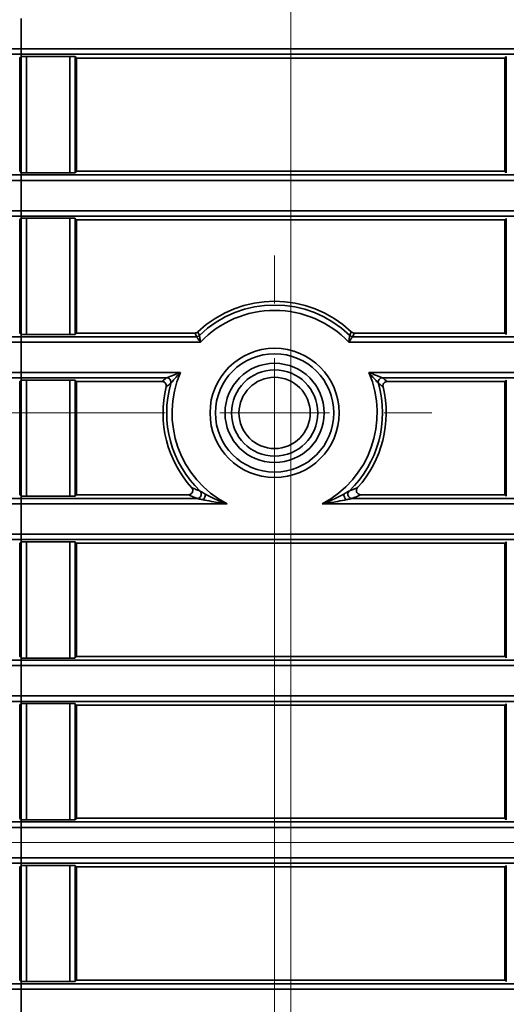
# Model space of a CAD drawing. Header units: millimetres. Extents: x 0 to 1118, y 0 to 864.
# Tile 202 of 250: x 930 to 936, y 471 to 482. Entities that reach past the tile are written whole.
import ezdxf

# ---------------------------------------------------------------- set-up
doc = ezdxf.new("R2010")
doc.units = ezdxf.units.MM
doc.linetypes.add('CENTERX2', pattern=[20.32, 12.7, -2.54, 2.54, -2.54])
doc.styles.add('SLDTEXTSTYLE0', font='TXT', dxfattribs={"width": 0.605})
doc.dimstyles.new('SLDDIMSTYLE3', dxfattribs={"dimtxt": 4.233333, "dimasz": 4.572, "dimexe": 0, "dimexo": 0.0625, "dimgap": 1.058333, "dimtad": 0, "dimtih": 1, "dimtoh": 1, "dimdec": 1, "dimlfac": 4, "dimrnd": 1e-09, "dimzin": 4, "dimdsep": 46, "dimtxsty": 'SLDTEXTSTYLE0', "dimsah": 1, "dimcen": 0.09, "dimadec": 0, "dimazin": 1, "dimtfac": 1, "dimtofl": 0, "dimtmove": 0, "dimatfit": 3, "dimfxl": 1, "dimfrac": 2, "dimtolj": 1, "dimtzin": 12, "dimarcsym": 0})
doc.dimstyles.new('SLDDIMSTYLE4', dxfattribs={"dimtxt": 4.233333, "dimasz": 4.572, "dimexe": 0, "dimexo": 0.0625, "dimgap": 1.058333, "dimtad": 0, "dimtih": 1, "dimtoh": 1, "dimdec": 1, "dimlfac": 4, "dimrnd": 1e-09, "dimzin": 12, "dimdsep": 46, "dimtxsty": 'SLDTEXTSTYLE0', "dimsah": 1, "dimcen": 0.09, "dimadec": 0, "dimazin": 3, "dimtfac": 1, "dimtmove": 0, "dimatfit": 0, "dimfxl": 1, "dimfrac": 2, "dimtolj": 1, "dimtzin": 12, "dimarcsym": 0})
doc.dimstyles.new('SLDDIMSTYLE7', dxfattribs={"dimtxt": 4.233333, "dimasz": 4.572, "dimexe": 0, "dimexo": 0.0625, "dimgap": 1.058333, "dimtad": 0, "dimtih": 1, "dimtoh": 1, "dimdec": 1, "dimlfac": 4, "dimrnd": 1e-09, "dimzin": 4, "dimdsep": 46, "dimtxsty": 'SLDTEXTSTYLE0', "dimsah": 1, "dimcen": 0.09, "dimadec": 0, "dimazin": 1, "dimtfac": 1, "dimtmove": 0, "dimatfit": 0, "dimfxl": 1, "dimfrac": 2, "dimtolj": 1, "dimtzin": 12, "dimarcsym": 0})

# ---------------------------------------------------------------- blocks, each defined once
blk = doc.blocks.new('_D_21')
at = {"color": 7, "linetype": 'Continuous', "lineweight": 0}
for p, q in [((934.937, 497.024), (1079.54, 497.024)), ((1077.94, 497.024), (1077.94, 476.868)), ((1085.54, 475.898), (1084.084, 475.898)), ((1084.084, 475.898), (1084.084, 469.401)), ((1093.624, 475.898), (1095.079, 475.898)), ((1095.079, 475.898), (1095.079, 469.401)), ((1084.084, 469.401), (1085.54, 469.401)), ((1095.079, 469.401), (1093.624, 469.401)), ((1077.94, 448.274), (1077.94, 468.431)), ((934.937, 448.274), (1079.54, 448.274))]:
    blk.add_line(p, q, dxfattribs=at)
at = {"color": 7, "linetype": 'Continuous', "lineweight": 18}
for points in [[(1077.94, 497.024), (1077.178, 492.452), (1078.702, 492.452)], [(1077.94, 448.274), (1078.702, 452.846), (1077.178, 452.846)]]:
    blk.add_solid(points, dxfattribs=at)
at = {"color": 7, "linetype": 'Continuous', "lineweight": 18, "char_height": 4.2333, "attachment_point": 1, "style": 'SLDTEXTSTYLE0'}
for s, insert in [('3X', (1059.346, 474.858)), ('195.0', (1068.077, 474.858)), ('7.7', (1085.54, 474.858))]:
    blk.add_mtext(s, dxfattribs=dict(at, insert=insert))
blk = doc.blocks.new('_D_22')
at = {"color": 7, "linetype": 'Continuous', "lineweight": 0}
for p, q in [((907.33, 477.629), (907.33, 487.154)), ((931.549, 477.629), (905.73, 477.629)), ((931.549, 467.67), (905.73, 467.67)), ((907.33, 458.649), (907.33, 467.67)), ((892.191, 461.898), (890.736, 461.898)), ((890.736, 461.898), (890.736, 455.401)), ((900.275, 461.898), (901.731, 461.898)), ((901.731, 461.898), (901.731, 455.401)), ((904.155, 458.649), (907.33, 458.649)), ((890.736, 455.401), (892.191, 455.401)), ((901.731, 455.401), (900.275, 455.401))]:
    blk.add_line(p, q, dxfattribs=at)
at = {"color": 7, "linetype": 'Continuous', "lineweight": 18}
for points in [[(907.33, 477.629), (908.092, 482.201), (906.568, 482.201)], [(907.33, 467.67), (906.568, 463.098), (908.092, 463.098)]]:
    blk.add_solid(points, dxfattribs=at)
at = {"color": 7, "linetype": 'Continuous', "lineweight": 18, "char_height": 4.2333, "attachment_point": 1, "style": 'SLDTEXTSTYLE0'}
for s, insert in [('39.8', (877.962, 460.858)), ('1.6', (892.191, 460.858))]:
    blk.add_mtext(s, dxfattribs=dict(at, insert=insert))
blk = doc.blocks.new('_D_24')
at = {"color": 7, "linetype": 'Continuous', "lineweight": 0}
for p, q in [((916.66, 520.499), (915.205, 520.499)), ((915.205, 520.499), (915.205, 514.002)), ((921.51, 520.499), (922.966, 520.499)), ((922.966, 520.499), (922.966, 514.002)), ((930.087, 442.887), (930.087, 518.851)), ((933.337, 449.874), (933.337, 518.851)), ((930.087, 517.25), (925.39, 517.25)), ((933.337, 517.25), (942.862, 517.25)), ((915.205, 514.002), (916.66, 514.002)), ((922.966, 514.002), (921.51, 514.002))]:
    blk.add_line(p, q, dxfattribs=at)
at = {"color": 7, "linetype": 'Continuous', "lineweight": 18}
for points in [[(930.087, 517.25), (925.515, 518.012), (925.515, 516.488)], [(933.337, 517.25), (937.909, 516.488), (937.909, 518.012)]]:
    blk.add_solid(points, dxfattribs=at)
at = {"color": 7, "linetype": 'Continuous', "lineweight": 18, "char_height": 4.2333, "attachment_point": 1, "style": 'SLDTEXTSTYLE0'}
for s, insert in [('13.0', (902.431, 519.459)), ('.5', (916.66, 519.459))]:
    blk.add_mtext(s, dxfattribs=dict(at, insert=insert))
blk = doc.blocks.new('_D_25')
at = {"color": 7, "linetype": 'Continuous', "lineweight": 0}
for p, q in [((913.426, 472.649), (913.426, 482.174)), ((940.174, 472.649), (911.826, 472.649)), ((931.549, 467.67), (911.826, 467.67)), ((913.426, 446.725), (913.426, 467.67)), ((901.521, 449.973), (900.066, 449.973)), ((900.066, 449.973), (900.066, 443.476)), ((906.371, 449.973), (907.827, 449.973)), ((907.827, 449.973), (907.827, 443.476)), ((910.251, 446.725), (913.426, 446.725)), ((900.066, 443.476), (901.521, 443.476)), ((907.827, 443.476), (906.371, 443.476))]:
    blk.add_line(p, q, dxfattribs=at)
at = {"color": 7, "linetype": 'Continuous', "lineweight": 18}
for points in [[(913.426, 472.649), (914.188, 477.221), (912.664, 477.221)], [(913.426, 467.67), (912.664, 463.098), (914.188, 463.098)]]:
    blk.add_solid(points, dxfattribs=at)
at = {"color": 7, "linetype": 'Continuous', "lineweight": 18, "char_height": 4.2333, "attachment_point": 1, "style": 'SLDTEXTSTYLE0'}
for s, insert in [('19.9', (887.292, 448.933)), ('.8', (901.521, 448.933))]:
    blk.add_mtext(s, dxfattribs=dict(at, insert=insert))
blk = doc.blocks.new('_D_26')
at = {"color": 7, "linetype": 'Continuous', "lineweight": 0}
for p, q in [((933.15, 476.029), (933.15, 426.674)), ((941.775, 471.049), (941.775, 426.674)), ((963.079, 431.523), (961.624, 431.523)), ((961.624, 431.523), (961.624, 425.026)), ((971.163, 431.523), (972.619, 431.523)), ((972.619, 431.523), (972.619, 425.026)), ((933.15, 428.274), (923.625, 428.274)), ((941.775, 428.274), (947.881, 428.274)), ((961.624, 425.026), (963.079, 425.026)), ((972.619, 425.026), (971.163, 425.026))]:
    blk.add_line(p, q, dxfattribs=at)
at = {"color": 7, "linetype": 'Continuous', "lineweight": 18}
for points in [[(933.15, 428.274), (928.578, 429.036), (928.578, 427.512)], [(941.775, 428.274), (946.347, 427.512), (946.347, 429.036)]]:
    blk.add_solid(points, dxfattribs=at)
at = {"color": 7, "linetype": 'Continuous', "lineweight": 18, "char_height": 4.2333, "attachment_point": 1, "style": 'SLDTEXTSTYLE0'}
for s, insert in [('34.5', (948.85, 430.483)), ('1.4', (963.079, 430.483))]:
    blk.add_mtext(s, dxfattribs=dict(at, insert=insert))
blk = doc.blocks.new('SW_CENTERMARKSYMBOL_8')
at = {"color": 0, "linetype": 'Continuous', "lineweight": 18}
for p, q in [((0, 1.27), (0, 1.824)), ((0, 0), (0, 0.635)), ((-1.27, 0), (-1.824, 0)), ((0, 0), (-0.635, 0)), ((0, 0), (0, -0.635)), ((0, 0), (0.635, 0)), ((1.27, 0), (1.824, 0)), ((0, -1.27), (0, -1.824))]:
    blk.add_line(p, q, dxfattribs=at)

msp = doc.modelspace()

# ---------------------------------------------------------------- linework, layer by layer
at = {"color": 7, "linetype": 'CENTERX2', "lineweight": 18}
for p, q in [((933.337, 448.274), (933.337, 497.024)), ((933.15, 477.629), (933.15, 467.67))]:
    msp.add_line(p, q, dxfattribs=at)
at = {"color": 7, "linetype": 'Continuous', "lineweight": 35}
for p, q in [((930.212, 482.2), (930.212, 481.848)), ((930.211, 480.414), (930.211, 481.759)), ((930.212, 481.848), (930.212, 481.786)), ((930.212, 481.848), (1048.962, 481.848)), ((930.212, 481.786), (930.212, 481.759)), ((1048.962, 481.786), (930.212, 481.786)), ((930.273, 481.76), (930.776, 481.76)), ((930.273, 481.76), (930.273, 480.413)), ((930.776, 480.413), (930.776, 481.76)), ((930.838, 481.759), (930.854, 481.743)), ((930.838, 481.759), (930.838, 480.414)), ((935.82, 481.743), (935.836, 481.759)), ((935.836, 480.414), (935.836, 481.759)), ((930.195, 481.743), (930.195, 480.43)), ((935.82, 481.743), (930.854, 481.743)), ((930.854, 481.743), (930.854, 480.43)), ((935.82, 480.43), (935.82, 481.743)), ((930.212, 480.414), (930.212, 480.388)), ((930.212, 480.388), (930.212, 480.325)), ((930.212, 480.388), (1048.962, 480.388)), ((930.776, 480.413), (930.273, 480.413)), ((930.854, 480.43), (930.838, 480.414)), ((935.82, 480.43), (930.854, 480.43)), ((935.836, 480.414), (935.82, 480.43)), ((930.212, 480.325), (930.212, 479.973)), ((1048.962, 480.325), (930.212, 480.325)), ((930.212, 479.973), (930.212, 479.911)), ((930.212, 479.973), (1048.962, 479.973)), ((930.195, 479.868), (930.195, 478.555)), ((930.211, 478.539), (930.211, 479.884)), ((930.212, 479.911), (930.212, 479.884)), ((1048.962, 479.911), (930.212, 479.911)), ((930.273, 479.885), (930.776, 479.885)), ((930.273, 479.885), (930.273, 478.538)), ((930.776, 478.538), (930.776, 479.885)), ((930.838, 479.884), (930.854, 479.868)), ((930.838, 479.884), (930.838, 478.539)), ((935.82, 479.868), (930.854, 479.868)), ((930.854, 479.868), (930.854, 478.555)), ((935.82, 479.868), (935.836, 479.884)), ((935.82, 478.555), (935.82, 479.868)), ((935.836, 478.539), (935.836, 479.884)), ((930.854, 478.555), (930.838, 478.539)), ((932.227, 478.555), (930.854, 478.555)), ((932.244, 478.513), (932.227, 478.555)), ((934.072, 478.555), (934.055, 478.513)), ((935.82, 478.555), (934.072, 478.555)), ((935.836, 478.539), (935.82, 478.555)), ((930.212, 478.539), (930.212, 478.513)), ((930.212, 478.45), (930.212, 478.513)), ((930.212, 478.513), (932.244, 478.513)), ((930.212, 478.45), (930.212, 478.098)), ((932.29, 478.45), (930.212, 478.45)), ((930.776, 478.538), (930.273, 478.538)), ((1048.962, 478.45), (934.009, 478.45)), ((934.055, 478.513), (1048.962, 478.513)), ((930.212, 478.098), (930.212, 478.036)), ((930.212, 478.098), (932.058, 478.098)), ((934.242, 478.098), (1048.962, 478.098)), ((930.195, 477.993), (930.195, 476.68)), ((930.211, 476.664), (930.211, 478.009)), ((930.212, 478.036), (930.212, 478.009)), ((931.898, 478.036), (930.212, 478.036)), ((930.273, 478.01), (930.776, 478.01)), ((930.273, 478.01), (930.273, 476.663)), ((930.776, 476.663), (930.776, 478.01)), ((930.838, 478.009), (930.854, 477.993)), ((930.838, 478.009), (930.838, 476.664)), ((931.843, 477.993), (930.854, 477.993)), ((930.854, 477.993), (930.854, 476.68)), ((1048.962, 478.036), (934.401, 478.036)), ((935.82, 477.993), (934.456, 477.993)), ((935.82, 477.993), (935.836, 478.009)), ((935.82, 476.68), (935.82, 477.993)), ((935.836, 476.664), (935.836, 478.009)), ((934.013, 476.724), (934.014, 476.724)), ((930.212, 476.664), (930.212, 476.638)), ((930.212, 476.575), (930.212, 476.638)), ((930.212, 476.638), (932.251, 476.638)), ((930.776, 476.663), (930.273, 476.663)), ((930.854, 476.68), (930.838, 476.664)), ((932.151, 476.68), (930.854, 476.68)), ((932.251, 476.638), (932.25, 476.638)), ((934.048, 476.638), (1048.962, 476.638)), ((934.049, 476.638), (934.048, 476.638)), ((935.82, 476.68), (934.149, 476.68)), ((935.836, 476.664), (935.82, 476.68)), ((930.212, 476.575), (930.212, 476.223)), ((932.599, 476.575), (930.212, 476.575)), ((1048.962, 476.575), (933.7, 476.575)), ((930.212, 476.223), (930.212, 476.161)), ((930.212, 476.223), (1048.962, 476.223)), ((930.212, 476.161), (930.212, 476.134)), ((1048.962, 476.161), (930.212, 476.161)), ((930.195, 476.118), (930.195, 474.805)), ((930.211, 474.789), (930.211, 476.134)), ((930.273, 476.135), (930.776, 476.135)), ((930.273, 476.135), (930.273, 474.788)), ((930.776, 474.788), (930.776, 476.135)), ((930.838, 476.134), (930.854, 476.118)), ((930.838, 476.134), (930.838, 474.789)), ((935.82, 476.118), (930.854, 476.118)), ((930.854, 476.118), (930.854, 474.805)), ((935.82, 476.118), (935.836, 476.134)), ((935.82, 474.805), (935.82, 476.118)), ((935.836, 474.789), (935.836, 476.134)), ((930.212, 474.789), (930.212, 474.763)), ((930.776, 474.788), (930.273, 474.788)), ((930.854, 474.805), (930.838, 474.789)), ((935.82, 474.805), (930.854, 474.805)), ((935.836, 474.789), (935.82, 474.805)), ((930.212, 474.763), (930.212, 474.7)), ((930.212, 474.763), (1048.962, 474.763)), ((930.212, 474.7), (930.212, 474.348)), ((1048.962, 474.7), (930.212, 474.7)), ((930.212, 474.348), (930.212, 474.286)), ((930.212, 474.348), (1048.962, 474.348)), ((930.195, 474.243), (930.195, 472.93)), ((930.211, 472.914), (930.211, 474.259)), ((930.212, 474.286), (930.212, 474.259)), ((1048.962, 474.286), (930.212, 474.286)), ((930.273, 474.26), (930.776, 474.26)), ((930.273, 474.26), (930.273, 472.913)), ((930.776, 472.913), (930.776, 474.26)), ((930.838, 474.259), (930.854, 474.243)), ((930.838, 474.259), (930.838, 472.914)), ((935.82, 474.243), (930.854, 474.243)), ((930.854, 474.243), (930.854, 472.93)), ((935.82, 474.243), (935.836, 474.259)), ((935.82, 472.93), (935.82, 474.243)), ((935.836, 472.914), (935.836, 474.259)), ((930.212, 472.914), (930.212, 472.888)), ((930.212, 472.825), (930.212, 472.888)), ((930.212, 472.888), (940.539, 472.888)), ((930.776, 472.913), (930.273, 472.913)), ((930.854, 472.93), (930.838, 472.914)), ((935.82, 472.93), (930.854, 472.93)), ((935.836, 472.914), (935.82, 472.93)), ((930.212, 472.825), (930.212, 472.473)), ((940.631, 472.825), (930.212, 472.825)), ((930.212, 472.473), (930.212, 472.411)), ((930.212, 472.473), (940.631, 472.473)), ((930.212, 472.411), (930.212, 472.384)), ((940.539, 472.411), (930.212, 472.411)), ((930.195, 472.368), (930.195, 471.055)), ((930.211, 471.039), (930.211, 472.384)), ((930.273, 472.385), (930.776, 472.385)), ((930.273, 472.385), (930.273, 471.038)), ((930.776, 471.038), (930.776, 472.385)), ((930.838, 472.384), (930.854, 472.368)), ((930.838, 472.384), (930.838, 471.039)), ((935.82, 472.368), (930.854, 472.368)), ((930.854, 472.368), (930.854, 471.055)), ((935.82, 472.368), (935.836, 472.384)), ((935.82, 471.055), (935.82, 472.368)), ((935.836, 471.039), (935.836, 472.384)), ((930.212, 471.039), (930.212, 471.013)), ((930.776, 471.038), (930.273, 471.038)), ((930.854, 471.055), (930.838, 471.039)), ((935.82, 471.055), (930.854, 471.055)), ((935.836, 471.039), (935.82, 471.055)), ((930.212, 470.95), (930.212, 471.013)), ((930.212, 471.013), (1048.962, 471.013)), ((930.212, 470.95), (930.212, 470.598)), ((1048.962, 470.95), (930.212, 470.95))]:
    msp.add_line(p, q, dxfattribs=at)
at = {"color": 7, "linetype": 'Continuous', "lineweight": 35, "flags": 128}
for points in [[(930.195, 481.743), (930.203, 481.752), (930.211, 481.759)], [(930.195, 480.43), (930.203, 480.422), (930.211, 480.414)], [(930.195, 479.868), (930.203, 479.877), (930.211, 479.884)], [(930.195, 478.555), (930.203, 478.547), (930.211, 478.539)], [(930.195, 477.993), (930.203, 478.002), (930.211, 478.009)], [(930.195, 476.68), (930.203, 476.672), (930.211, 476.664)], [(930.195, 476.118), (930.203, 476.127), (930.211, 476.134)], [(930.195, 474.805), (930.203, 474.797), (930.211, 474.789)], [(930.195, 474.243), (930.203, 474.252), (930.211, 474.259)], [(930.195, 472.93), (930.203, 472.922), (930.211, 472.914)], [(930.195, 472.368), (930.203, 472.377), (930.211, 472.384)], [(930.195, 471.055), (930.203, 471.047), (930.211, 471.039)]]:
    msp.add_lwpolyline(points, dxfattribs=at)
at = {"color": 7, "linetype": 'Continuous', "lineweight": 35}
for radius in [0.749, 0.686, 0.575, 0.5, 0.413]:
    msp.add_circle((933.15, 477.629), radius, dxfattribs=at)
for centre, radius, start, end in [((933.15, 477.629), 1.294, 46.6147, 133.3853), ((933.15, 477.629), 1.251, 45.874, 134.126), ((933.15, 477.629), 1.189, 43.7177, 136.2823), ((938.242, 481.038), 6.471, 202.4273, 202.8313), ((928.083, 481.027), 6.442, 337.1678, 337.5736), ((932.244, 478.563), 0.05, 270.0073, 314.1187), ((934.055, 478.563), 0.05, 225.8813, 269.9927), ((933.15, 477.629), 1.189, 156.7454, 242.4249), ((933.15, 477.629), 1.189, 297.5751, 23.2546), ((931.898, 477.986), 0.05, 344.1133, 89.9706), ((934.401, 477.986), 0.05, 90.0294, 195.8867), ((933.15, 477.629), 1.294, 166.4755, 221.9686), ((933.15, 477.629), 1.251, 164.0839, 226.329), ((933.15, 477.629), 1.251, 313.671, 15.9161), ((933.15, 477.629), 1.294, 318.0314, 13.5245)]:
    msp.add_arc(centre, radius, start, end, dxfattribs=at)
for points, knots in [([(925.241, 481.847), (925.407, 481.848), (925.74, 481.848), (926.395, 481.848), (927.203, 481.848), (928.161, 481.848), (929.176, 481.848), (929.863, 481.848), (930.212, 481.848)], [0, 0, 0, 0, 0.1360455, 0.2742761, 0.4550589, 0.6410845, 0.8180872, 1, 1, 1, 1]), ([(930.212, 481.786), (930.212, 481.786), (929.872, 481.786), (929.191, 481.786), (928.19, 481.786), (927.238, 481.785), (926.437, 481.785), (925.785, 481.785), (925.455, 481.785), (925.289, 481.785)], [0, 0, 0, 0, 0.0000026, 0.1794532, 0.3589037, 0.5423052, 0.7257069, 0.8628533, 1, 1, 1, 1]), ([(930.211, 481.759), (930.212, 481.76), (930.212, 481.76), (930.219, 481.76), (930.225, 481.76), (930.234, 481.76), (930.25, 481.76), (930.264, 481.76), (930.273, 481.76)], [0, 0, 0, 0, 0.28843, 0.401259, 0.499455, 0.597858, 0.710905, 1, 1, 1, 1]), ([(930.776, 481.76), (930.786, 481.76), (930.799, 481.76), (930.815, 481.76), (930.824, 481.76), (930.83, 481.76), (930.837, 481.76), (930.838, 481.76), (930.838, 481.759)], [0, 0, 0, 0, 0.288453, 0.401274, 0.499451, 0.597848, 0.710894, 1, 1, 1, 1]), ([(925.289, 480.388), (925.455, 480.388), (925.785, 480.388), (926.437, 480.388), (927.238, 480.388), (928.19, 480.388), (929.191, 480.388), (929.872, 480.388), (930.212, 480.388), (930.212, 480.388)], [0, 0, 0, 0, 0.137147, 0.274293, 0.457695, 0.641096, 0.820547, 0.999997, 1, 1, 1, 1]), ([(930.273, 480.413), (930.264, 480.413), (930.25, 480.413), (930.234, 480.413), (930.225, 480.413), (930.219, 480.413), (930.212, 480.414), (930.212, 480.414), (930.211, 480.414)], [0, 0, 0, 0, 0.288453, 0.401276, 0.499451, 0.597875, 0.710928, 1, 1, 1, 1]), ([(930.838, 480.414), (930.838, 480.414), (930.837, 480.414), (930.831, 480.413), (930.824, 480.413), (930.815, 480.413), (930.799, 480.413), (930.786, 480.413), (930.776, 480.413)], [0, 0, 0, 0, 0.288462, 0.401284, 0.499453, 0.597858, 0.710904, 1, 1, 1, 1]), ([(930.212, 480.325), (929.873, 480.325), (929.185, 480.325), (928.179, 480.325), (927.212, 480.325), (926.406, 480.326), (925.743, 480.326), (925.409, 480.326), (925.241, 480.326)], [0, 0, 0, 0, 0.1770027, 0.3589155, 0.5396984, 0.7257239, 0.8617694, 1, 1, 1, 1]), ([(925.241, 479.972), (925.407, 479.973), (925.74, 479.973), (926.395, 479.973), (927.203, 479.973), (928.161, 479.973), (929.176, 479.973), (929.863, 479.973), (930.212, 479.973)], [0, 0, 0, 0, 0.136045, 0.274276, 0.455059, 0.641085, 0.818087, 1, 1, 1, 1]), ([(930.212, 479.911), (930.212, 479.911), (929.872, 479.911), (929.191, 479.911), (928.19, 479.911), (927.238, 479.91), (926.437, 479.91), (925.785, 479.91), (925.455, 479.91), (925.289, 479.91)], [0, 0, 0, 0, 0.000003, 0.179453, 0.358904, 0.542305, 0.725707, 0.862853, 1, 1, 1, 1]), ([(930.211, 479.884), (930.212, 479.885), (930.212, 479.885), (930.219, 479.885), (930.225, 479.885), (930.234, 479.885), (930.25, 479.885), (930.264, 479.885), (930.273, 479.885)], [0, 0, 0, 0, 0.28843, 0.401259, 0.499455, 0.597858, 0.710905, 1, 1, 1, 1]), ([(930.776, 479.885), (930.786, 479.885), (930.799, 479.885), (930.815, 479.885), (930.824, 479.885), (930.83, 479.885), (930.837, 479.885), (930.838, 479.885), (930.838, 479.884)], [0, 0, 0, 0, 0.288453, 0.401274, 0.499451, 0.597848, 0.710894, 1, 1, 1, 1]), ([(932.227, 478.555), (932.232, 478.556), (932.243, 478.557), (932.255, 478.563), (932.26, 478.568), (932.261, 478.569)], [0, 0, 0, 0, 0.445319, 0.890638, 1, 1, 1, 1]), ([(934.038, 478.569), (934.043, 478.566), (934.052, 478.559), (934.064, 478.556), (934.071, 478.555), (934.072, 478.555)], [0, 0, 0, 0, 0.445319, 0.890638, 1, 1, 1, 1]), ([(930.212, 478.45), (929.873, 478.45), (929.185, 478.45), (928.179, 478.45), (927.212, 478.45), (926.406, 478.451), (925.743, 478.451), (925.409, 478.451), (925.241, 478.451)], [0, 0, 0, 0, 0.177003, 0.358915, 0.539698, 0.725724, 0.861769, 1, 1, 1, 1]), ([(925.289, 478.513), (925.455, 478.513), (925.785, 478.513), (926.437, 478.513), (927.238, 478.513), (928.19, 478.513), (929.191, 478.513), (929.872, 478.513), (930.212, 478.513), (930.212, 478.513)], [0, 0, 0, 0, 0.137147, 0.274293, 0.457695, 0.641096, 0.820547, 0.999997, 1, 1, 1, 1]), ([(930.273, 478.538), (930.264, 478.538), (930.25, 478.538), (930.234, 478.538), (930.225, 478.538), (930.219, 478.538), (930.212, 478.539), (930.212, 478.539), (930.211, 478.539)], [0, 0, 0, 0, 0.2884526, 0.4012756, 0.499451, 0.5978751, 0.7109275, 1, 1, 1, 1]), ([(930.838, 478.539), (930.838, 478.539), (930.837, 478.539), (930.831, 478.538), (930.824, 478.538), (930.815, 478.538), (930.799, 478.538), (930.786, 478.538), (930.776, 478.538)], [0, 0, 0, 0, 0.288462, 0.401284, 0.499453, 0.597858, 0.710904, 1, 1, 1, 1]), ([(932.29, 478.45), (932.29, 478.451), (932.284, 478.458), (932.273, 478.473), (932.261, 478.489), (932.252, 478.501), (932.246, 478.509), (932.244, 478.513), (932.244, 478.513), (932.244, 478.513)], [0, 0, 0, 0, 0.012183, 0.263214, 0.511502, 0.6016, 0.796148, 0.984079, 1, 1, 1, 1]), ([(932.278, 478.527), (932.278, 478.527), (932.279, 478.527), (932.279, 478.523), (932.281, 478.513), (932.283, 478.498), (932.286, 478.479), (932.289, 478.46), (932.29, 478.451), (932.29, 478.45)], [0, 0, 0, 0, 0.015978, 0.204438, 0.398915, 0.488814, 0.736529, 0.987771, 1, 1, 1, 1]), ([(934.009, 478.45), (934.009, 478.451), (934.01, 478.46), (934.013, 478.479), (934.016, 478.498), (934.018, 478.513), (934.02, 478.523), (934.021, 478.527), (934.021, 478.527), (934.021, 478.527)], [0, 0, 0, 0, 0.012229, 0.263471, 0.511186, 0.601085, 0.795562, 0.984022, 1, 1, 1, 1]), ([(934.055, 478.513), (934.055, 478.513), (934.055, 478.513), (934.053, 478.509), (934.047, 478.501), (934.038, 478.489), (934.026, 478.473), (934.015, 478.458), (934.009, 478.451), (934.009, 478.45)], [0, 0, 0, 0, 0.015921, 0.203852, 0.3984, 0.488498, 0.736786, 0.987817, 1, 1, 1, 1]), ([(925.241, 478.097), (925.407, 478.098), (925.74, 478.098), (926.395, 478.098), (927.203, 478.098), (928.161, 478.098), (929.176, 478.098), (929.863, 478.098), (930.212, 478.098)], [0, 0, 0, 0, 0.136045, 0.274276, 0.455059, 0.641085, 0.818087, 1, 1, 1, 1]), ([(931.898, 478.036), (931.899, 478.036), (931.9, 478.036), (931.906, 478.039), (931.915, 478.043), (931.933, 478.05), (931.982, 478.07), (932.027, 478.087), (932.057, 478.098), (932.058, 478.098)], [0, 0, 0, 0, 0.051589, 0.134444, 0.139508, 0.259344, 0.498592, 0.994546, 1, 1, 1, 1]), ([(932.058, 478.098), (932.057, 478.098), (932.035, 478.075), (932.004, 478.04), (931.97, 478), (931.958, 477.985), (931.952, 477.978), (931.948, 477.973), (931.947, 477.972), (931.946, 477.972)], [0, 0, 0, 0, 0.0055261, 0.5032565, 0.7407509, 0.8597958, 0.8614839, 0.9478205, 1, 1, 1, 1]), ([(934.353, 477.972), (934.352, 477.972), (934.351, 477.973), (934.348, 477.978), (934.341, 477.985), (934.329, 478), (934.295, 478.04), (934.264, 478.075), (934.242, 478.098), (934.242, 478.098)], [0, 0, 0, 0, 0.052179, 0.138516, 0.140204, 0.259249, 0.496744, 0.994474, 1, 1, 1, 1]), ([(934.242, 478.098), (934.242, 478.098), (934.272, 478.087), (934.317, 478.07), (934.366, 478.05), (934.384, 478.043), (934.393, 478.039), (934.399, 478.036), (934.4, 478.036), (934.401, 478.036)], [0, 0, 0, 0, 0.005454, 0.501408, 0.740656, 0.860492, 0.865556, 0.948411, 1, 1, 1, 1]), ([(930.212, 478.036), (930.212, 478.036), (929.872, 478.036), (929.191, 478.036), (928.19, 478.036), (927.238, 478.035), (926.437, 478.035), (925.785, 478.035), (925.455, 478.035), (925.289, 478.035)], [0, 0, 0, 0, 0.000003, 0.179453, 0.358904, 0.542305, 0.725707, 0.862853, 1, 1, 1, 1]), ([(930.211, 478.009), (930.212, 478.01), (930.212, 478.01), (930.219, 478.01), (930.225, 478.01), (930.234, 478.01), (930.25, 478.01), (930.264, 478.01), (930.273, 478.01)], [0, 0, 0, 0, 0.28843, 0.401259, 0.499455, 0.597858, 0.710905, 1, 1, 1, 1]), ([(930.776, 478.01), (930.786, 478.01), (930.799, 478.01), (930.815, 478.01), (930.824, 478.01), (930.83, 478.01), (930.837, 478.01), (930.838, 478.01), (930.838, 478.009)], [0, 0, 0, 0, 0.288453, 0.401274, 0.499451, 0.597848, 0.710894, 1, 1, 1, 1]), ([(931.843, 477.993), (931.852, 478), (931.87, 478.014), (931.889, 478.029), (931.898, 478.036)], [0, 0, 0, 0, 0.500647, 1, 1, 1, 1]), ([(931.892, 477.931), (931.893, 477.937), (931.894, 477.948), (931.889, 477.965), (931.88, 477.979), (931.866, 477.989), (931.853, 477.993), (931.845, 477.993), (931.843, 477.993)], [0, 0, 0, 0, 0.186696, 0.373394, 0.560044, 0.746661, 0.933292, 1, 1, 1, 1]), ([(934.401, 478.036), (934.41, 478.029), (934.429, 478.014), (934.447, 478), (934.456, 477.993)], [0, 0, 0, 0, 0.4993528, 1, 1, 1, 1]), ([(934.456, 477.993), (934.45, 477.993), (934.439, 477.991), (934.424, 477.983), (934.413, 477.97), (934.406, 477.954), (934.405, 477.941), (934.407, 477.933), (934.407, 477.931)], [0, 0, 0, 0, 0.186696, 0.373394, 0.560044, 0.746661, 0.933292, 1, 1, 1, 1]), ([(931.946, 477.972), (931.937, 477.965), (931.919, 477.952), (931.901, 477.938), (931.892, 477.931)], [0, 0, 0, 0, 0.499353, 1, 1, 1, 1]), ([(934.407, 477.931), (934.398, 477.938), (934.38, 477.952), (934.362, 477.965), (934.353, 477.972)], [0, 0, 0, 0, 0.500647, 1, 1, 1, 1]), ([(932.151, 476.68), (932.156, 476.681), (932.167, 476.682), (932.182, 476.691), (932.194, 476.703), (932.2, 476.719), (932.201, 476.736), (932.197, 476.752), (932.191, 476.76), (932.188, 476.764)], [0, 0, 0, 0, 0.1465523, 0.2931084, 0.4395686, 0.5859199, 0.7322326, 0.8785938, 1, 1, 1, 1]), ([(932.188, 476.764), (932.204, 476.757), (932.235, 476.744), (932.269, 476.73), (932.285, 476.724)], [0, 0, 0, 0, 0.527992, 1, 1, 1, 1]), ([(932.285, 476.724), (932.285, 476.724), (932.285, 476.724), (932.286, 476.724), (932.286, 476.724)], [0, 0, 0, 0, 0.633268, 1, 1, 1, 1]), ([(932.286, 476.724), (932.286, 476.724), (932.286, 476.724), (932.289, 476.722), (932.297, 476.718), (932.317, 476.705), (932.336, 476.695), (932.348, 476.688)], [0, 0, 0, 0, 0.0659589, 0.1276517, 0.2447741, 0.4964922, 1, 1, 1, 1]), ([(933.951, 476.688), (933.963, 476.695), (933.982, 476.705), (934.002, 476.718), (934.01, 476.722), (934.013, 476.724), (934.013, 476.724), (934.013, 476.724)], [0, 0, 0, 0, 0.503507, 0.755222, 0.872342, 0.934095, 1, 1, 1, 1]), ([(934.014, 476.724), (934.03, 476.73), (934.064, 476.744), (934.095, 476.757), (934.111, 476.764)], [0, 0, 0, 0, 0.472008, 1, 1, 1, 1]), ([(934.111, 476.764), (934.108, 476.759), (934.101, 476.75), (934.098, 476.733), (934.1, 476.716), (934.107, 476.701), (934.119, 476.689), (934.134, 476.682), (934.144, 476.681), (934.149, 476.68)], [0, 0, 0, 0, 0.1465523, 0.2931084, 0.4395686, 0.5859199, 0.7322326, 0.8785938, 1, 1, 1, 1]), ([(925.289, 476.638), (925.455, 476.638), (925.785, 476.638), (926.437, 476.638), (927.238, 476.638), (928.19, 476.638), (929.191, 476.638), (929.872, 476.638), (930.212, 476.638), (930.212, 476.638)], [0, 0, 0, 0, 0.137147, 0.274293, 0.457695, 0.641096, 0.820547, 0.999997, 1, 1, 1, 1]), ([(930.273, 476.663), (930.264, 476.663), (930.25, 476.663), (930.234, 476.663), (930.225, 476.663), (930.219, 476.663), (930.212, 476.664), (930.212, 476.664), (930.211, 476.664)], [0, 0, 0, 0, 0.288453, 0.401276, 0.499451, 0.597875, 0.710928, 1, 1, 1, 1]), ([(930.838, 476.664), (930.838, 476.664), (930.837, 476.664), (930.831, 476.663), (930.824, 476.663), (930.815, 476.663), (930.799, 476.663), (930.786, 476.663), (930.776, 476.663)], [0, 0, 0, 0, 0.288462, 0.401284, 0.499453, 0.597858, 0.710904, 1, 1, 1, 1]), ([(932.25, 476.638), (932.234, 476.645), (932.199, 476.659), (932.167, 476.673), (932.151, 476.68)], [0, 0, 0, 0, 0.472009, 1, 1, 1, 1]), ([(932.324, 476.622), (932.31, 476.625), (932.288, 476.63), (932.264, 476.634), (932.255, 476.636), (932.252, 476.638), (932.251, 476.638), (932.251, 476.638)], [0, 0, 0, 0, 0.510201, 0.759451, 0.872691, 0.932327, 1, 1, 1, 1]), ([(932.599, 476.575), (932.599, 476.575), (932.547, 476.582), (932.46, 476.596), (932.368, 476.613), (932.329, 476.621), (932.324, 476.622)], [0, 0, 0, 0, 0.00684, 0.560651, 0.940963, 1, 1, 1, 1]), ([(932.348, 476.688), (932.353, 476.686), (932.387, 476.667), (932.469, 476.626), (932.55, 476.593), (932.599, 476.575), (932.599, 476.575)], [0, 0, 0, 0, 0.058286, 0.435927, 0.993064, 1, 1, 1, 1]), ([(933.7, 476.575), (933.7, 476.575), (933.749, 476.593), (933.83, 476.626), (933.912, 476.667), (933.946, 476.686), (933.951, 476.688)], [0, 0, 0, 0, 0.0069355, 0.5640731, 0.9417142, 1, 1, 1, 1]), ([(933.975, 476.622), (933.97, 476.621), (933.931, 476.613), (933.839, 476.596), (933.752, 476.582), (933.7, 476.575), (933.7, 476.575)], [0, 0, 0, 0, 0.059037, 0.439349, 0.99316, 1, 1, 1, 1]), ([(934.048, 476.638), (934.048, 476.638), (934.047, 476.638), (934.044, 476.636), (934.035, 476.634), (934.01, 476.63), (933.989, 476.625), (933.975, 476.622)], [0, 0, 0, 0, 0.0676729, 0.127424, 0.2415799, 0.4963388, 1, 1, 1, 1]), ([(934.149, 476.68), (934.132, 476.673), (934.1, 476.659), (934.065, 476.645), (934.049, 476.638)], [0, 0, 0, 0, 0.527991, 1, 1, 1, 1]), ([(930.212, 476.575), (929.873, 476.575), (929.185, 476.575), (928.179, 476.575), (927.212, 476.575), (926.406, 476.576), (925.743, 476.576), (925.409, 476.576), (925.241, 476.576)], [0, 0, 0, 0, 0.177003, 0.358915, 0.539698, 0.725724, 0.861769, 1, 1, 1, 1]), ([(925.241, 476.222), (925.407, 476.223), (925.74, 476.223), (926.395, 476.223), (927.203, 476.223), (928.161, 476.223), (929.176, 476.223), (929.863, 476.223), (930.212, 476.223)], [0, 0, 0, 0, 0.136045, 0.274276, 0.455059, 0.641085, 0.818087, 1, 1, 1, 1]), ([(930.212, 476.161), (930.212, 476.161), (929.872, 476.161), (929.191, 476.161), (928.19, 476.161), (927.238, 476.16), (926.437, 476.16), (925.785, 476.16), (925.455, 476.16), (925.289, 476.16)], [0, 0, 0, 0, 0.000003, 0.179453, 0.358904, 0.542305, 0.725707, 0.862853, 1, 1, 1, 1]), ([(930.211, 476.134), (930.212, 476.135), (930.212, 476.135), (930.219, 476.135), (930.225, 476.135), (930.234, 476.135), (930.25, 476.135), (930.264, 476.135), (930.273, 476.135)], [0, 0, 0, 0, 0.2884303, 0.4012586, 0.4994545, 0.5978581, 0.7109052, 1, 1, 1, 1]), ([(930.776, 476.135), (930.786, 476.135), (930.799, 476.135), (930.815, 476.135), (930.824, 476.135), (930.83, 476.135), (930.837, 476.135), (930.838, 476.135), (930.838, 476.134)], [0, 0, 0, 0, 0.288453, 0.401274, 0.499451, 0.597848, 0.710894, 1, 1, 1, 1]), ([(930.273, 474.788), (930.264, 474.788), (930.25, 474.788), (930.234, 474.788), (930.225, 474.788), (930.219, 474.788), (930.212, 474.789), (930.212, 474.789), (930.211, 474.789)], [0, 0, 0, 0, 0.288453, 0.401276, 0.499451, 0.597875, 0.710928, 1, 1, 1, 1]), ([(930.838, 474.789), (930.838, 474.789), (930.837, 474.789), (930.831, 474.788), (930.824, 474.788), (930.815, 474.788), (930.799, 474.788), (930.786, 474.788), (930.776, 474.788)], [0, 0, 0, 0, 0.288462, 0.401284, 0.499453, 0.597858, 0.710904, 1, 1, 1, 1]), ([(930.212, 474.7), (929.873, 474.7), (929.185, 474.7), (928.179, 474.7), (927.212, 474.7), (926.406, 474.701), (925.743, 474.701), (925.409, 474.701), (925.241, 474.701)], [0, 0, 0, 0, 0.177003, 0.358915, 0.539698, 0.725724, 0.861769, 1, 1, 1, 1]), ([(925.289, 474.763), (925.455, 474.763), (925.785, 474.763), (926.437, 474.763), (927.238, 474.763), (928.19, 474.763), (929.191, 474.763), (929.872, 474.763), (930.212, 474.763), (930.212, 474.763)], [0, 0, 0, 0, 0.137147, 0.274293, 0.457695, 0.641096, 0.820547, 0.999997, 1, 1, 1, 1]), ([(925.241, 474.347), (925.407, 474.348), (925.74, 474.348), (926.395, 474.348), (927.203, 474.348), (928.161, 474.348), (929.176, 474.348), (929.863, 474.348), (930.212, 474.348)], [0, 0, 0, 0, 0.136045, 0.274276, 0.455059, 0.641085, 0.818087, 1, 1, 1, 1]), ([(930.212, 474.286), (930.212, 474.286), (929.872, 474.286), (929.191, 474.286), (928.19, 474.286), (927.238, 474.285), (926.437, 474.285), (925.785, 474.285), (925.455, 474.285), (925.289, 474.285)], [0, 0, 0, 0, 0.000003, 0.179453, 0.358904, 0.542305, 0.725707, 0.862853, 1, 1, 1, 1]), ([(930.211, 474.259), (930.212, 474.26), (930.212, 474.26), (930.219, 474.26), (930.225, 474.26), (930.234, 474.26), (930.25, 474.26), (930.264, 474.26), (930.273, 474.26)], [0, 0, 0, 0, 0.28843, 0.401259, 0.499455, 0.597858, 0.710905, 1, 1, 1, 1]), ([(930.776, 474.26), (930.786, 474.26), (930.799, 474.26), (930.815, 474.26), (930.824, 474.26), (930.83, 474.26), (930.837, 474.26), (930.838, 474.26), (930.838, 474.259)], [0, 0, 0, 0, 0.288453, 0.401274, 0.499451, 0.597848, 0.710894, 1, 1, 1, 1]), ([(925.289, 472.888), (925.455, 472.888), (925.785, 472.888), (926.437, 472.888), (927.238, 472.888), (928.19, 472.888), (929.191, 472.888), (929.872, 472.888), (930.212, 472.888), (930.212, 472.888)], [0, 0, 0, 0, 0.137147, 0.274293, 0.457695, 0.641096, 0.820547, 0.999997, 1, 1, 1, 1]), ([(930.273, 472.913), (930.264, 472.913), (930.25, 472.913), (930.234, 472.913), (930.225, 472.913), (930.219, 472.913), (930.212, 472.914), (930.212, 472.914), (930.211, 472.914)], [0, 0, 0, 0, 0.2884526, 0.4012756, 0.499451, 0.5978751, 0.7109275, 1, 1, 1, 1]), ([(930.838, 472.914), (930.838, 472.914), (930.837, 472.914), (930.831, 472.913), (930.824, 472.913), (930.815, 472.913), (930.799, 472.913), (930.786, 472.913), (930.776, 472.913)], [0, 0, 0, 0, 0.288462, 0.401284, 0.499453, 0.597858, 0.710904, 1, 1, 1, 1]), ([(930.212, 472.825), (929.873, 472.825), (929.185, 472.825), (928.179, 472.825), (927.212, 472.825), (926.406, 472.826), (925.743, 472.826), (925.409, 472.826), (925.241, 472.826)], [0, 0, 0, 0, 0.177003, 0.358915, 0.539698, 0.725724, 0.861769, 1, 1, 1, 1]), ([(925.241, 472.472), (925.407, 472.473), (925.74, 472.473), (926.395, 472.473), (927.203, 472.473), (928.161, 472.473), (929.176, 472.473), (929.863, 472.473), (930.212, 472.473)], [0, 0, 0, 0, 0.136045, 0.274276, 0.455059, 0.641085, 0.818087, 1, 1, 1, 1]), ([(930.212, 472.411), (930.212, 472.411), (929.872, 472.411), (929.191, 472.411), (928.19, 472.411), (927.238, 472.41), (926.437, 472.41), (925.785, 472.41), (925.455, 472.41), (925.289, 472.41)], [0, 0, 0, 0, 0.000003, 0.179453, 0.358904, 0.542305, 0.725707, 0.862853, 1, 1, 1, 1]), ([(930.211, 472.384), (930.212, 472.385), (930.212, 472.385), (930.219, 472.385), (930.225, 472.385), (930.234, 472.385), (930.25, 472.385), (930.264, 472.385), (930.273, 472.385)], [0, 0, 0, 0, 0.28843, 0.401259, 0.499455, 0.597858, 0.710905, 1, 1, 1, 1]), ([(930.776, 472.385), (930.786, 472.385), (930.799, 472.385), (930.815, 472.385), (930.824, 472.385), (930.83, 472.385), (930.837, 472.385), (930.838, 472.385), (930.838, 472.384)], [0, 0, 0, 0, 0.288453, 0.401274, 0.499451, 0.597848, 0.710894, 1, 1, 1, 1]), ([(930.273, 471.038), (930.264, 471.038), (930.25, 471.038), (930.234, 471.038), (930.225, 471.038), (930.219, 471.038), (930.212, 471.039), (930.212, 471.039), (930.211, 471.039)], [0, 0, 0, 0, 0.288453, 0.401276, 0.499451, 0.597875, 0.710928, 1, 1, 1, 1]), ([(930.838, 471.039), (930.838, 471.039), (930.837, 471.039), (930.831, 471.038), (930.824, 471.038), (930.815, 471.038), (930.799, 471.038), (930.786, 471.038), (930.776, 471.038)], [0, 0, 0, 0, 0.288462, 0.401284, 0.499453, 0.597858, 0.710904, 1, 1, 1, 1]), ([(930.212, 470.95), (929.873, 470.95), (929.185, 470.95), (928.179, 470.95), (927.212, 470.95), (926.406, 470.951), (925.743, 470.951), (925.409, 470.951), (925.241, 470.951)], [0, 0, 0, 0, 0.177003, 0.358915, 0.539698, 0.725724, 0.861769, 1, 1, 1, 1]), ([(925.289, 471.013), (925.455, 471.013), (925.785, 471.013), (926.437, 471.013), (927.238, 471.013), (928.19, 471.013), (929.191, 471.013), (929.872, 471.013), (930.212, 471.013), (930.212, 471.013)], [0, 0, 0, 0, 0.137147, 0.274293, 0.457695, 0.641096, 0.820547, 0.999997, 1, 1, 1, 1])]:
    msp.add_open_spline(points, degree=3, knots=knots, dxfattribs=at)
for points in [[(932.285, 476.724), (932.288, 476.72), (932.295, 476.713), (932.3, 476.699), (932.301, 476.684), (932.297, 476.669), (932.29, 476.656), (932.279, 476.646), (932.265, 476.639), (932.255, 476.638), (932.25, 476.638)], [(934.014, 476.724), (934.011, 476.72), (934.004, 476.713), (933.999, 476.699), (933.998, 476.684), (934.002, 476.669), (934.009, 476.656), (934.02, 476.646), (934.034, 476.639), (934.044, 476.638), (934.049, 476.638)], [(932.348, 476.688), (932.348, 476.683), (932.347, 476.672), (932.341, 476.653), (932.333, 476.635), (932.327, 476.627), (932.324, 476.622)], [(933.975, 476.622), (933.972, 476.627), (933.966, 476.635), (933.958, 476.653), (933.952, 476.672), (933.951, 476.683), (933.951, 476.688)]]:
    msp.add_open_spline(points, degree=3, dxfattribs=at)

# ---------------------------------------------------------------- block references
at = {"color": 7, "linetype": 'Continuous', "lineweight": 0}
msp.add_blockref('SW_CENTERMARKSYMBOL_8', (933.15, 477.629), dxfattribs=at)

# ---------------------------------------------------------------- dimensions: what is measured, and where the dimension line sits
at = {"color": 7, "linetype": 'Continuous', "lineweight": 18}
for base, p1, p2, dimstyle, picture, middle in [((933.337, 517.25), (930.087, 441.287), (933.337, 448.274), 'SLDDIMSTYLE7', '_D_24', (913.426, 517.25)), ((941.775, 428.274), (933.15, 477.629), (941.775, 472.649), 'SLDDIMSTYLE4', '_D_26', (961.462, 428.274))]:
    dim = msp.add_linear_dim(base=base, p1=p1, p2=p2, dimstyle=dimstyle, dxfattribs=at)
    dim.commit()
    dim.dimension.update_dxf_attribs({"geometry": picture, "text_midpoint": middle, "dimtype": 160})
dim = msp.add_linear_dim(base=(1077.94, 448.274), p1=(933.337, 497.024), p2=(933.337, 448.274), angle=90, text='3X <>', dimstyle='SLDDIMSTYLE3', dxfattribs=at)
dim.commit()
dim.dimension.update_dxf_attribs({"geometry": '_D_21', "text_midpoint": (1077.94, 472.649), "dimtype": 160})
for base, p2, picture, middle in [((907.33, 477.629), (933.15, 477.629), '_D_22', (907.33, 458.649)), ((913.426, 472.649), (941.775, 472.649), '_D_25', (913.426, 446.725))]:
    dim = msp.add_linear_dim(base=base, p1=(933.15, 467.67), p2=p2, angle=90, dimstyle='SLDDIMSTYLE4', dxfattribs=at)
    dim.commit()
    dim.dimension.update_dxf_attribs({"geometry": picture, "text_midpoint": middle, "dimtype": 160})

doc.saveas('drawing.dxf')
